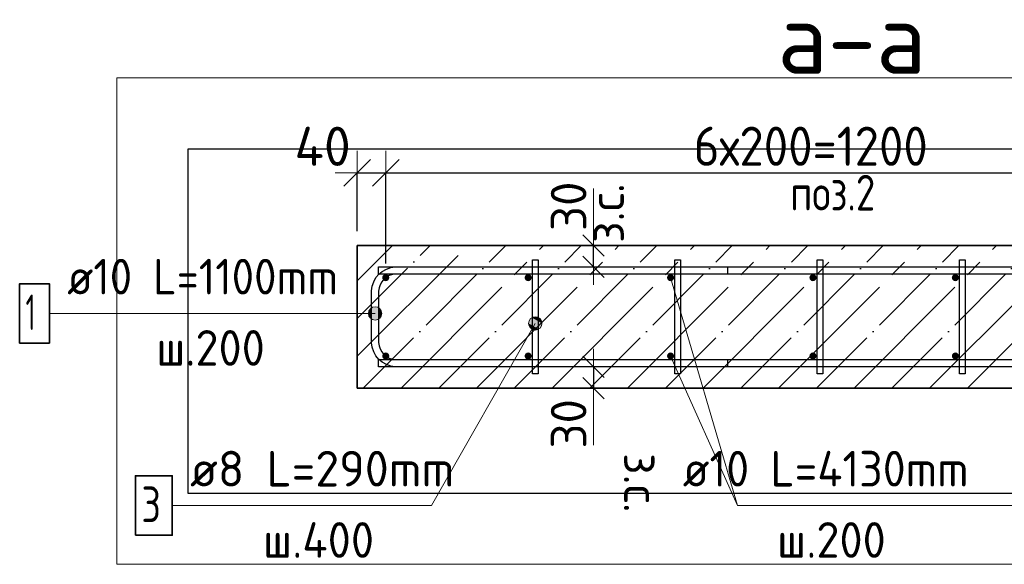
# Model space of a CAD drawing. Header units: millimetres. Extents: x -3026 to 47325, y -2839 to 55854.
# Tile 108 of 130: x 35090 to 36473, y 42464 to 43228. Entities that reach past the tile are written whole.
import ezdxf

# ---------------------------------------------------------------- set-up
doc = ezdxf.new("R2010")
doc.units = ezdxf.units.MM
doc.header["$PDMODE"] = 65
doc.linetypes.add('______11', pattern=[125, 100, -12.5, 0, -12.5])
doc.linetypes.add('______5', pattern=[275, 200, -25, 25, -25])
for name, color, linetype, lineweight in [('Standard', 7, 'Continuous', 25), ('Арм.стержн. Арматура края', 96, 'Continuous', 35), ('Арм.стержн. вертикальными 1', 22, 'Continuous', 35), ('Арм.стержн.горизонт. 1', 180, 'Continuous', 35), ('Размерная линия_ общее', 7, 'Continuous', 13), ('Размерная линия_ общее_1', 7, 'Continuous', 13)]:
    doc.layers.add(name, color=color, linetype=linetype, lineweight=lineweight)
doc.layers.add('Арм.стержн.Стяжки', color=7, linetype='Continuous', lineweight=35, true_color=0x501e0f)
doc.styles.add('ISOCPEUR', font='ISOCPEUR')
doc.dimstyles.new('DIMSTYLE_3', dxfattribs={"dimtxt": 55, "dimasz": 62.5, "dimexe": 0, "dimexo": 0, "dimgap": 27.5, "dimtad": 2, "dimdec": 0, "dimrnd": 5, "dimzin": 12, "dimdsep": 46, "dimtxsty": 'ISOCPEUR', "dimblk1": 'ALL_ML_STRICH', "dimblk2": 'ALL_ML_STRICH', "dimsah": 1, "dimcen": 0, "dimclrd": 7, "dimclre": 256, "dimclrt": 7, "dimadec": 0, "dimazin": 0, "dimtfac": 1, "dimtdec": 0, "dimtix": 1, "dimtmove": 2, "dimatfit": 3, "dimfxl": 0, "dimtzin": 0, "dimlwd": 0, "dimlwe": -3, "dimarcsym": 0})
doc.dimstyles.new('DIMSTYLE_7', dxfattribs={"dimtxt": 50, "dimasz": 50, "dimexe": 0, "dimexo": 0.001, "dimgap": 25, "dimtad": 2, "dimdec": 0, "dimrnd": 5, "dimzin": 12, "dimdsep": 46, "dimtxsty": 'ISOCPEUR', "dimblk1": 'ALL_ML_STRICH', "dimblk2": 'ALL_ML_STRICH', "dimsah": 1, "dimcen": 0, "dimse1": 1, "dimse2": 1, "dimclrd": 7, "dimclre": 256, "dimclrt": 7, "dimadec": 0, "dimazin": 0, "dimtfac": 1, "dimtdec": 0, "dimtix": 1, "dimtmove": 2, "dimatfit": 3, "dimfxl": 0, "dimtvp": 1.2, "dimtzin": 0, "dimlwd": 0, "dimlwe": -3, "dimarcsym": 0})
doc.dimstyles.new('DIMSTYLE_8', dxfattribs={"dimtxt": 55, "dimasz": 62.5, "dimexe": 0, "dimexo": 0, "dimgap": 27.5, "dimtad": 2, "dimdec": 0, "dimrnd": 5, "dimzin": 12, "dimdsep": 46, "dimtxsty": 'ISOCPEUR', "dimblk1": 'ALL_ML_STRICH', "dimblk2": 'ALL_ML_STRICH', "dimsah": 1, "dimcen": 0, "dimclrd": 7, "dimclre": 256, "dimclrt": 7, "dimadec": 0, "dimazin": 0, "dimtfac": 1, "dimtdec": 0, "dimtix": 1, "dimtmove": 2, "dimatfit": 3, "dimfxl": 0, "dimtvp": 1.2, "dimtzin": 0, "dimlwd": 0, "dimlwe": -3, "dimarcsym": 0})

# ---------------------------------------------------------------- blocks, each defined once
blk = doc.blocks.new('ALL_ML_STRICH')
at = {"color": 0, "linetype": 'ByBlock', "lineweight": -2}
for p, q in [((0, -0.5), (0, 0.5)), ((-0.3, -0.3), (0.3, 0.3)), ((-1, 0), (0.5, 0))]:
    blk.add_line(p, q, dxfattribs=at)
blk = doc.blocks.new('*D40')
at = {"layer": 'DEFPOINTS', "color": 7, "linetype": 'Continuous', "lineweight": 13, "transparency": 33554687}
for p in [(35904.6, 42911.3), (35895.9, 42881.3), (35904.6, 42881.3)]:
    blk.add_point(p, dxfattribs=at)
at = {"layer": 'Размерная линия_ общее_1', "color": 7, "linetype": 'Continuous', "lineweight": -2, "transparency": 33554687}
blk.add_line((35895.9, 42881.3), (35895.9, 42911.3), dxfattribs=at)
at = {"layer": 'Размерная линия_ общее_1', "color": 7, "linetype": 'Continuous', "lineweight": 13, "transparency": 33554687, "xscale": 50, "yscale": 50, "zscale": 50}
for p, rotation in [((35895.9, 42911.3), 90), ((35895.9, 42881.3), 270)]:
    blk.add_blockref('ALL_ML_STRICH', p, dxfattribs=dict(at, rotation=rotation))
at = {"layer": 'Размерная линия_ общее_1', "color": 7, "linetype": 'Continuous', "lineweight": 13, "transparency": 33554687, "insert": (35888.7, 42915.1), "char_height": 50, "width": 2.5, "attachment_point": 1, "rotation": 90, "line_spacing_factor": 0.60241, "style": 'ISOCPEUR'}
blk.add_mtext('з.с.', dxfattribs=at)
at = {"layer": 'Размерная линия_ общее_1', "color": 7, "linetype": 'Continuous', "lineweight": 13, "transparency": 33554687, "insert": (35860.9, 42966.4), "char_height": 50, "width": 100, "attachment_point": 5, "rotation": 90, "style": 'ISOCPEUR'}
blk.add_mtext('\\A1;{30}', dxfattribs=at)
blk = doc.blocks.new('*D41')
at = {"layer": 'DEFPOINTS', "color": 7, "linetype": 'Continuous', "lineweight": 13, "transparency": 33554687}
for p in [(35895.9, 42741.3), (35904.6, 42741.3), (35904.6, 42711.3)]:
    blk.add_point(p, dxfattribs=at)
at = {"layer": 'Размерная линия_ общее_1', "color": 7, "linetype": 'Continuous', "lineweight": -2, "transparency": 33554687}
blk.add_line((35895.9, 42741.3), (35895.9, 42711.3), dxfattribs=at)
at = {"layer": 'Размерная линия_ общее_1', "color": 7, "linetype": 'Continuous', "lineweight": 13, "transparency": 33554687, "xscale": 50, "yscale": 50, "zscale": 50}
for p, rotation in [((35895.9, 42741.3), 90), ((35895.9, 42711.3), 270)]:
    blk.add_blockref('ALL_ML_STRICH', p, dxfattribs=dict(at, rotation=rotation))
at = {"layer": 'Размерная линия_ общее_1', "color": 7, "linetype": 'Continuous', "lineweight": 13, "transparency": 33554687, "insert": (35860.9, 42661.2), "char_height": 50, "width": 100, "attachment_point": 5, "rotation": 90, "style": 'ISOCPEUR'}
blk.add_mtext('\\A1;{30}', dxfattribs=at)
at = {"layer": 'Размерная линия_ общее_1', "color": 7, "linetype": 'Continuous', "lineweight": 13, "transparency": 33554687, "insert": (35988.7, 42620), "char_height": 50, "width": 2.5, "attachment_point": 1, "rotation": 270, "line_spacing_factor": 0.60241, "style": 'ISOCPEUR'}
blk.add_mtext('з.с.', dxfattribs=at)
blk = doc.blocks.new('*D42')
at = {"layer": 'DEFPOINTS', "color": 7, "linetype": 'Continuous', "lineweight": 13, "transparency": 33554687}
for p in [(35564.1, 43013.2), (35564.1, 42911.3), (35604.1, 42866.3)]:
    blk.add_point(p, dxfattribs=at)
at = {"layer": 'Размерная линия_ общее', "color": 253, "linetype": 'Continuous', "lineweight": -2, "true_color": 0xa0a0a0, "transparency": 33554687}
for p, q in [((35564.1, 42931.3), (35564.1, 43013.2)), ((35604.1, 42886.3), (35604.1, 43013.2))]:
    blk.add_line(p, q, dxfattribs=at)
at = {"layer": 'Размерная линия_ общее', "color": 7, "linetype": 'Continuous', "lineweight": -2, "transparency": 33554687}
blk.add_line((35564.1, 43013.2), (35604.1, 43013.2), dxfattribs=at)
at = {"layer": 'Размерная линия_ общее', "color": 7, "linetype": 'Continuous', "lineweight": 13, "transparency": 33554687, "xscale": 62.5, "yscale": 62.5, "zscale": 62.5, "rotation": 180}
blk.add_blockref('ALL_ML_STRICH', (35564.1, 43013.2), dxfattribs=at)
at = {"layer": 'Размерная линия_ общее', "color": 7, "linetype": 'Continuous', "lineweight": 13, "transparency": 33554687, "xscale": 62.5, "yscale": 62.5, "zscale": 62.5}
blk.add_blockref('ALL_ML_STRICH', (35604.1, 43013.2), dxfattribs=at)
at = {"layer": 'Размерная линия_ общее', "color": 7, "linetype": 'Continuous', "lineweight": 13, "transparency": 33554687, "insert": (35515.4, 43050.6), "char_height": 55, "width": 110, "attachment_point": 5, "style": 'ISOCPEUR'}
blk.add_mtext('\\A1;{40}', dxfattribs=at)
blk = doc.blocks.new('*D43')
at = {"layer": 'DEFPOINTS', "color": 7, "linetype": 'Continuous', "lineweight": 13, "transparency": 33554687}
for p in [(35604.1, 43013.2), (35604.1, 42866.3), (36804.1, 42866.3)]:
    blk.add_point(p, dxfattribs=at)
at = {"layer": 'Размерная линия_ общее', "color": 253, "linetype": 'Continuous', "lineweight": -2, "true_color": 0xa0a0a0, "transparency": 33554687}
for p, q in [((35604.1, 42886.3), (35604.1, 43013.2)), ((36804.1, 42886.3), (36804.1, 43013.2))]:
    blk.add_line(p, q, dxfattribs=at)
at = {"layer": 'Размерная линия_ общее', "color": 7, "linetype": 'Continuous', "lineweight": -2, "transparency": 33554687}
blk.add_line((35604.1, 43013.2), (36804.1, 43013.2), dxfattribs=at)
at = {"layer": 'Размерная линия_ общее', "color": 7, "linetype": 'Continuous', "lineweight": 13, "transparency": 33554687, "xscale": 62.5, "yscale": 62.5, "zscale": 62.5, "rotation": 180}
blk.add_blockref('ALL_ML_STRICH', (35604.1, 43013.2), dxfattribs=at)
at = {"layer": 'Размерная линия_ общее', "color": 7, "linetype": 'Continuous', "lineweight": 13, "transparency": 33554687, "xscale": 62.5, "yscale": 62.5, "zscale": 62.5}
blk.add_blockref('ALL_ML_STRICH', (36804.1, 43013.2), dxfattribs=at)
at = {"layer": 'Размерная линия_ общее', "color": 7, "linetype": 'Continuous', "lineweight": 13, "transparency": 33554687, "insert": (36036.6, 43078.2), "char_height": 55, "width": 2.75, "attachment_point": 1, "line_spacing_factor": 0.60241, "style": 'ISOCPEUR'}
blk.add_mtext('\\W0.91;6х200=1200', dxfattribs=at)

msp = doc.modelspace()

# ---------------------------------------------------------------- hatches: boundary and pattern name
at = {"layer": 'Арм.стержн. Арматура края', "linetype": 'Continuous', "lineweight": 13, "transparency": 33554687}
for points in [[(35581, 42811.4), (35581, 42820.7), (35579.7, 42816.1)], [(35581, 42820.7), (35584.4, 42808), (35584.4, 42824.1)], [(35581, 42820.7), (35581, 42811.4), (35584.4, 42808)], [(35584.4, 42824.1), (35589.1, 42806.7), (35589.1, 42825.4)], [(35584.4, 42824.1), (35584.4, 42808), (35589.1, 42806.7)], [(35589.1, 42825.4), (35589.1, 42806.7), (35593.8, 42808)], [(35589.1, 42825.4), (35593.8, 42808), (35593.8, 42824.1)], [(35593.8, 42824.1), (35593.8, 42808), (35597.2, 42811.4)], [(35593.8, 42824.1), (35597.2, 42811.4), (35597.2, 42820.7)], [(35597.2, 42820.7), (35597.2, 42811.4), (35598.5, 42816.1)]]:
    msp.add_hatch(color=7, dxfattribs=at).paths.add_polyline_path(points)
at = {"layer": 'Арм.стержн. вертикальными 1', "linetype": 'Continuous', "lineweight": 50, "transparency": 33554687}
for points in [[(35609.1, 42866.3), (35608.7, 42868.2), (35607.6, 42869.8), (35606, 42870.9), (35604.1, 42871.3), (35602.2, 42870.9), (35600.6, 42869.8), (35599.5, 42868.2), (35599.1, 42866.3), (35599.5, 42864.4), (35600.6, 42862.8), (35602.2, 42861.7), (35604.1, 42861.3), (35606, 42861.7), (35607.6, 42862.8), (35608.7, 42864.4)], [(35809.1, 42866.3), (35808.7, 42868.2), (35807.6, 42869.8), (35806, 42870.9), (35804.1, 42871.3), (35802.2, 42870.9), (35800.6, 42869.8), (35799.5, 42868.2), (35799.1, 42866.3), (35799.5, 42864.4), (35800.6, 42862.8), (35802.2, 42861.7), (35804.1, 42861.3), (35806, 42861.7), (35807.6, 42862.8), (35808.7, 42864.4)], [(36009.1, 42866.3), (36008.7, 42868.2), (36007.6, 42869.8), (36006, 42870.9), (36004.1, 42871.3), (36002.2, 42870.9), (36000.6, 42869.8), (35999.5, 42868.2), (35999.1, 42866.3), (35999.5, 42864.4), (36000.6, 42862.8), (36002.2, 42861.7), (36004.1, 42861.3), (36006, 42861.7), (36007.6, 42862.8), (36008.7, 42864.4)], [(36209.1, 42866.3), (36208.7, 42868.2), (36207.6, 42869.8), (36206, 42870.9), (36204.1, 42871.3), (36202.2, 42870.9), (36200.6, 42869.8), (36199.5, 42868.2), (36199.1, 42866.3), (36199.5, 42864.4), (36200.6, 42862.8), (36202.2, 42861.7), (36204.1, 42861.3), (36206, 42861.7), (36207.6, 42862.8), (36208.7, 42864.4)], [(36409.1, 42866.3), (36408.7, 42868.2), (36407.6, 42869.8), (36406, 42870.9), (36404.1, 42871.3), (36402.2, 42870.9), (36400.6, 42869.8), (36399.5, 42868.2), (36399.1, 42866.3), (36399.5, 42864.4), (36400.6, 42862.8), (36402.2, 42861.7), (36404.1, 42861.3), (36406, 42861.7), (36407.6, 42862.8), (36408.7, 42864.4)], [(35609.1, 42756.3), (35608.7, 42758.2), (35607.6, 42759.8), (35606, 42760.9), (35604.1, 42761.3), (35602.2, 42760.9), (35600.6, 42759.8), (35599.5, 42758.2), (35599.1, 42756.3), (35599.5, 42754.4), (35600.6, 42752.8), (35602.2, 42751.7), (35604.1, 42751.3), (35606, 42751.7), (35607.6, 42752.8), (35608.7, 42754.4)], [(35809.1, 42756.3), (35808.7, 42758.2), (35807.6, 42759.8), (35806, 42760.9), (35804.1, 42761.3), (35802.2, 42760.9), (35800.6, 42759.8), (35799.5, 42758.2), (35799.1, 42756.3), (35799.5, 42754.4), (35800.6, 42752.8), (35802.2, 42751.7), (35804.1, 42751.3), (35806, 42751.7), (35807.6, 42752.8), (35808.7, 42754.4)], [(36009.1, 42756.3), (36008.7, 42758.2), (36007.6, 42759.8), (36006, 42760.9), (36004.1, 42761.3), (36002.2, 42760.9), (36000.6, 42759.8), (35999.5, 42758.2), (35999.1, 42756.3), (35999.5, 42754.4), (36000.6, 42752.8), (36002.2, 42751.7), (36004.1, 42751.3), (36006, 42751.7), (36007.6, 42752.8), (36008.7, 42754.4)], [(36209.1, 42756.3), (36208.7, 42758.2), (36207.6, 42759.8), (36206, 42760.9), (36204.1, 42761.3), (36202.2, 42760.9), (36200.6, 42759.8), (36199.5, 42758.2), (36199.1, 42756.3), (36199.5, 42754.4), (36200.6, 42752.8), (36202.2, 42751.7), (36204.1, 42751.3), (36206, 42751.7), (36207.6, 42752.8), (36208.7, 42754.4)], [(36409.1, 42756.3), (36408.7, 42758.2), (36407.6, 42759.8), (36406, 42760.9), (36404.1, 42761.3), (36402.2, 42760.9), (36400.6, 42759.8), (36399.5, 42758.2), (36399.1, 42756.3), (36399.5, 42754.4), (36400.6, 42752.8), (36402.2, 42751.7), (36404.1, 42751.3), (36406, 42751.7), (36407.6, 42752.8), (36408.7, 42754.4)]]:
    msp.add_hatch(color=4, dxfattribs=at).paths.add_polyline_path(points)
at = {"layer": 'Арм.стержн.Стяжки', "linetype": 'Continuous', "lineweight": 13, "transparency": 33554687}
for points in [[(35804.8, 42802.1), (35822.3, 42797.5), (35806, 42806.8)], [(35806, 42797.5), (35818.8, 42794.1), (35804.8, 42802.1)], [(35804.8, 42802.1), (35818.8, 42794.1), (35822.3, 42797.5)], [(35806, 42806.8), (35823.4, 42802.2), (35809.4, 42810.2)], [(35806, 42806.8), (35822.3, 42797.5), (35823.4, 42802.2)], [(35809.4, 42810.2), (35822.2, 42806.8), (35814, 42811.5)], [(35809.4, 42810.2), (35823.4, 42802.2), (35822.2, 42806.8)], [(35814, 42811.5), (35822.2, 42806.8), (35818.8, 42810.3)], [(35814.2, 42792.8), (35806, 42797.5), (35809.5, 42794)], [(35806, 42797.5), (35814.2, 42792.8), (35818.8, 42794.1)]]:
    msp.add_hatch(color=7, dxfattribs=at).paths.add_polyline_path(points)

# ---------------------------------------------------------------- linework, layer by layer
at = {"layer": 'Standard', "color": 52, "linetype": 'Continuous', "lineweight": -3, "transparency": 33554687}
for p, q in [((35326.2, 43046.6), (35326.2, 42564)), ((37180.4, 43046.6), (35326.2, 43046.6)), ((35326.2, 43046.6), (35326.2, 42564)), ((37180.4, 43046.6), (35326.2, 43046.6)), ((35326.2, 42564), (37180.4, 42564)), ((35326.2, 42564), (37180.4, 42564))]:
    msp.add_line(p, q, dxfattribs=at)
at = {"layer": 'Standard', "color": 7, "linetype": 'Continuous', "lineweight": 13, "transparency": 33554687}
for p, q in [((35895.9, 42911.3), (35895.9, 42991.3)), ((36004.1, 42866.3), (36098.2, 42546.5)), ((35895.9, 42711.3), (35895.9, 42631.3))]:
    msp.add_line(p, q, dxfattribs=at)
at = {"layer": 'Standard', "color": 253, "linetype": '______11', "lineweight": -3, "true_color": 0xababab, "transparency": 33554687}
for p, q in [((35564.1, 42809), (35666.4, 42911.3)), ((35572.5, 42711.3), (35772.5, 42911.3)), ((35678.6, 42711.3), (35878.6, 42911.3)), ((35784.6, 42711.3), (35984.6, 42911.3)), ((35890.7, 42711.3), (36090.7, 42911.3)), ((35996.8, 42711.3), (36196.8, 42911.3)), ((36102.8, 42711.3), (36302.8, 42911.3)), ((36208.9, 42711.3), (36408.9, 42911.3)), ((36315, 42711.3), (36515, 42911.3)), ((36421, 42711.3), (36621, 42911.3))]:
    msp.add_line(p, q, dxfattribs=at)
at = {"layer": 'Standard', "color": 253, "linetype": '______5', "lineweight": -3, "true_color": 0xababab, "transparency": 33554687}
for p, q in [((35564.1, 42862), (35613.4, 42911.3)), ((35564.1, 42756), (35719.5, 42911.3)), ((35625.5, 42711.3), (35825.5, 42911.3)), ((35731.6, 42711.3), (35931.6, 42911.3)), ((35837.7, 42711.3), (36037.7, 42911.3)), ((35943.7, 42711.3), (36143.7, 42911.3)), ((36049.8, 42711.3), (36249.8, 42911.3)), ((36155.9, 42711.3), (36355.9, 42911.3)), ((36261.9, 42711.3), (36461.9, 42911.3)), ((36368, 42711.3), (36568, 42911.3))]:
    msp.add_line(p, q, dxfattribs=at)
at = {"layer": 'Standard', "color": 7, "linetype": 'Continuous', "lineweight": 35, "transparency": 33554687}
for p, q in [((35564.1, 42911.3), (35564.1, 42711.3)), ((37014.1, 42911.3), (35564.1, 42911.3)), ((35564.1, 42711.3), (37014.1, 42711.3))]:
    msp.add_line(p, q, dxfattribs=at)
at = {"layer": 'Standard', "color": 7, "linetype": 'Continuous', "lineweight": 13, "transparency": 33554687}
msp.add_lwpolyline([(35226.2, 42464), (37280.4, 42464), (37280.4, 43146.6), (35226.2, 43146.6), (35226.2, 42464)], dxfattribs=at)
at = {"layer": 'Арм.стержн. Арматура края', "color": 7, "linetype": 'Continuous', "lineweight": 13, "transparency": 33554687}
for p, q in [((35131.6, 42816.1), (35527.6, 42816.1)), ((35527.6, 42816.1), (35589.1, 42816.1)), ((35579.7, 42816.1), (35579.7, 42816.1)), ((35589.1, 42825.4), (35589.1, 42825.4)), ((35598.5, 42816.1), (35598.5, 42816.1)), ((35589.1, 42806.7), (35589.1, 42806.7))]:
    msp.add_line(p, q, dxfattribs=at)
at = {"layer": 'Арм.стержн. Арматура края', "color": 4, "linetype": 'Continuous', "lineweight": 25, "transparency": 33554687}
msp.add_lwpolyline([(36084.1, 42741.3), (35617.5, 42741.3), (35611.4, 42742.2), (35605, 42744.2), (35599.2, 42747.5), (35594.3, 42751.5), (35590.3, 42756.4), (35587.1, 42762.2), (35585, 42768.6), (35584.1, 42774.7), (35584.1, 42848), (35585, 42854.1), (35587.1, 42860.4), (35590.3, 42866.3), (35594.3, 42871.1), (35599.2, 42875.1), (35605, 42878.4), (35611.4, 42880.5), (35617.5, 42881.3), (36084.1, 42881.3), (36084.1, 42871.3), (35618.1, 42871.3), (35613.6, 42870.7), (35609.1, 42869.2), (35604.9, 42866.8), (35601.4, 42864), (35598.6, 42860.6), (35596.2, 42856.4), (35594.7, 42851.8), (35594.1, 42847.3), (35594.1, 42775.3), (35594.7, 42770.8), (35596.2, 42766.2), (35598.6, 42762.1), (35601.4, 42758.6), (35604.9, 42755.8), (35609.1, 42753.4), (35613.6, 42751.9), (35618.1, 42751.3), (36084.1, 42751.3), (36084.1, 42741.3)], dxfattribs=at)
msp.add_lwpolyline([(36084.1, 42741.3), (35617.5, 42741.3), (35611.4, 42742.2), (35605, 42744.2), (35599.2, 42747.5), (35594.3, 42751.5), (35590.3, 42756.4), (35587.1, 42762.2), (35585, 42768.6), (35584.1, 42774.7), (35584.1, 42848), (35585, 42854.1), (35587.1, 42860.4), (35590.3, 42866.3), (35594.3, 42871.1), (35599.2, 42875.1), (35605, 42878.4), (35611.4, 42880.5), (35617.5, 42881.3), (36084.1, 42881.3), (36084.1, 42871.3), (35618.1, 42871.3), (35613.6, 42870.7), (35609.1, 42869.2), (35604.9, 42866.8), (35601.4, 42864), (35598.6, 42860.6), (35596.2, 42856.4), (35594.7, 42851.8), (35594.1, 42847.3), (35594.1, 42775.3), (35594.7, 42770.8), (35596.2, 42766.2), (35598.6, 42762.1), (35601.4, 42758.6), (35604.9, 42755.8), (35609.1, 42753.4), (35613.6, 42751.9), (35618.1, 42751.3), (36084.1, 42751.3), (36084.1, 42741.3)], dxfattribs=at)
msp.add_lwpolyline([(36084.1, 42741.3), (35617.5, 42741.3), (35611.4, 42742.2), (35605, 42744.2), (35599.2, 42747.5), (35594.3, 42751.5), (35590.3, 42756.4), (35587.1, 42762.2), (35585, 42768.6), (35584.1, 42774.7), (35584.1, 42848), (35585, 42854.1), (35587.1, 42860.4), (35590.3, 42866.3), (35594.3, 42871.1), (35599.2, 42875.1), (35605, 42878.4), (35611.4, 42880.5), (35617.5, 42881.3), (36084.1, 42881.3), (36084.1, 42871.3), (35618.1, 42871.3), (35613.6, 42870.7), (35609.1, 42869.2), (35604.9, 42866.8), (35601.4, 42864), (35598.6, 42860.6), (35596.2, 42856.4), (35594.7, 42851.8), (35594.1, 42847.3), (35594.1, 42775.3), (35594.7, 42770.8), (35596.2, 42766.2), (35598.6, 42762.1), (35601.4, 42758.6), (35604.9, 42755.8), (35609.1, 42753.4), (35613.6, 42751.9), (35618.1, 42751.3), (36084.1, 42751.3), (36084.1, 42741.3)], dxfattribs=at)
at = {"layer": 'Арм.стержн. Арматура края', "color": 7, "linetype": 'Continuous', "lineweight": 35, "transparency": 33554687}
msp.add_lwpolyline([(35089.9, 42774.4), (35131.6, 42774.4), (35131.6, 42857.7), (35089.9, 42857.7), (35089.9, 42774.4)], dxfattribs=at)
at = {"layer": 'Арм.стержн. Арматура края', "color": 7, "linetype": 'Continuous', "lineweight": 13, "transparency": 33554687}
msp.add_circle((35589.1, 42816.1), 9.37, dxfattribs=at)
at = {"layer": 'Арм.стержн. вертикальными 1', "color": 7, "linetype": 'Continuous', "lineweight": 13, "transparency": 33554687}
for q in [(36004.1, 42756.3), (36506.2, 42546.5)]:
    msp.add_line((36098.2, 42546.5), q, dxfattribs=at)
at = {"layer": 'Арм.стержн.горизонт. 1', "color": 52, "linetype": 'Continuous', "lineweight": 25, "transparency": 33554687}
for p, q in [((35564.1, 42911.3), (35564.1, 42911.3)), ((35564.1, 42711.3), (35564.1, 42711.3))]:
    msp.add_line(p, q, dxfattribs=at)
at = {"layer": 'Арм.стержн.горизонт. 1', "color": 4, "linetype": 'Continuous', "lineweight": 25, "transparency": 33554687}
for points in [[(36984.1, 42871.3), (35594.1, 42871.3), (35594.1, 42881.3), (36984.1, 42881.3), (36984.1, 42871.3)], [(36984.1, 42871.3), (35594.1, 42871.3), (35594.1, 42881.3), (36984.1, 42881.3), (36984.1, 42871.3)], [(36984.1, 42871.3), (35594.1, 42871.3), (35594.1, 42881.3), (36984.1, 42881.3), (36984.1, 42871.3)], [(36984.1, 42741.3), (35594.1, 42741.3), (35594.1, 42751.3), (36984.1, 42751.3), (36984.1, 42741.3)], [(36984.1, 42741.3), (35594.1, 42741.3), (35594.1, 42751.3), (36984.1, 42751.3), (36984.1, 42741.3)], [(36984.1, 42741.3), (35594.1, 42741.3), (35594.1, 42751.3), (36984.1, 42751.3), (36984.1, 42741.3)]]:
    msp.add_lwpolyline(points, dxfattribs=at)
at = {"layer": 'Арм.стержн.Стяжки', "color": 7, "linetype": 'Continuous', "lineweight": 13, "transparency": 33554687}
for p, q in [((35668.2, 42546.5), (35814.1, 42802.1)), ((35806, 42806.8), (35806, 42806.8)), ((35818.8, 42810.3), (35818.8, 42810.3)), ((35809.5, 42794), (35809.5, 42794)), ((35822.3, 42797.5), (35822.3, 42797.5)), ((35304.2, 42546.5), (35668.2, 42546.5))]:
    msp.add_line(p, q, dxfattribs=at)
at = {"layer": 'Арм.стержн.Стяжки', "color": 40, "linetype": 'Continuous', "lineweight": 25, "transparency": 33554687}
for points in [[(35810.1, 42731.3), (35810.1, 42891.3), (35818.1, 42891.3), (35818.1, 42731.3), (35810.1, 42731.3)], [(35810.1, 42731.3), (35810.1, 42891.3), (35818.1, 42891.3), (35818.1, 42731.3), (35810.1, 42731.3)], [(36010.1, 42731.3), (36010.1, 42891.3), (36018.1, 42891.3), (36018.1, 42731.3), (36010.1, 42731.3)], [(36210.1, 42731.3), (36210.1, 42891.3), (36218.1, 42891.3), (36218.1, 42731.3), (36210.1, 42731.3)], [(36210.1, 42731.3), (36210.1, 42891.3), (36218.1, 42891.3), (36218.1, 42731.3), (36210.1, 42731.3)], [(36410.1, 42731.3), (36410.1, 42891.3), (36418.1, 42891.3), (36418.1, 42731.3), (36410.1, 42731.3)]]:
    msp.add_lwpolyline(points, dxfattribs=at)
at = {"layer": 'Арм.стержн.Стяжки', "color": 7, "linetype": 'Continuous', "lineweight": 35, "transparency": 33554687}
msp.add_lwpolyline([(35252.5, 42504.9), (35304.2, 42504.9), (35304.2, 42588.2), (35252.5, 42588.2), (35252.5, 42504.9)], dxfattribs=at)
at = {"layer": 'Арм.стержн.Стяжки', "color": 7, "linetype": 'Continuous', "lineweight": 13, "transparency": 33554687}
msp.add_circle((35814.1, 42802.1), 9.37, dxfattribs=at)

# ---------------------------------------------------------------- texts
at = {"layer": 'Standard', "color": 7, "linetype": 'Continuous', "lineweight": 13, "transparency": 33554687, "insert": (36154.2, 43202.3), "char_height": 100, "width": 276, "attachment_point": 4, "style": 'ISOCPEUR'}
msp.add_mtext('\\A1;{\\fISOCPEUR|i0|b0;\\H100.000000;\\W1.000000;\\C7;а-а}\\P', dxfattribs=at)
at = {"layer": 'Standard', "color": 7, "linetype": 'Continuous', "lineweight": 18, "transparency": 33554687, "insert": (36231.9, 42985.5), "char_height": 50, "width": 140.769, "attachment_point": 5, "style": 'ISOCPEUR'}
msp.add_mtext('\\A1;{\\fISOCPEUR|i0|b0;\\H50.000000;\\W0.800000;\\C7;поз.2}\\P', dxfattribs=at)
at = {"layer": 'Арм.стержн. Арматура края', "color": 7, "linetype": 'Continuous', "lineweight": 25, "transparency": 33554687, "char_height": 50, "attachment_point": 7, "style": 'ISOCPEUR'}
for s, insert, width in [('\\W0.92;ø10 L=1100mm ', (35156.6, 42842.7), 467.782), ('\\W0.56;1', (35098.3, 42792.7), 38.889), ('\\W0.95;ш.200 ', (35281.6, 42742.7), 218.666)]:
    msp.add_mtext(s, dxfattribs=dict(at, insert=insert, width=width))
at = {"layer": 'Арм.стержн. вертикальными 1', "color": 7, "linetype": 'Continuous', "lineweight": 25, "transparency": 33554687, "char_height": 50, "attachment_point": 7, "style": 'ISOCPEUR'}
for s, insert, width in [('\\W0.94;ø10 L=4130mm ', (36021.2, 42573.2), 483.294), ('\\W0.95;ш.200 ', (36153.7, 42473.2), 218.666)]:
    msp.add_mtext(s, dxfattribs=dict(at, insert=insert, width=width))
at = {"layer": 'Арм.стержн.Стяжки', "color": 7, "linetype": 'Continuous', "lineweight": 25, "transparency": 33554687, "char_height": 50, "attachment_point": 7, "style": 'ISOCPEUR'}
for s, insert, width in [('\\W0.98;ø8 L=290mm ', (35329.2, 42573.2), 429.211), ('\\W0.78;3', (35260.9, 42523.2), 54.401), ('\\W0.95;ш.400 ', (35431.7, 42473.2), 223.706)]:
    msp.add_mtext(s, dxfattribs=dict(at, insert=insert, width=width))

# ---------------------------------------------------------------- dimensions: what is measured, and where the dimension line sits
at = {"layer": 'Размерная линия_ общее', "color": 7, "linetype": 'Continuous', "lineweight": 13, "transparency": 33554687}
dim = msp.add_linear_dim(base=(35604.1, 43013.2), p1=(35564.1, 42931.3), p2=(35604.1, 42886.3), dimstyle='DIMSTYLE_8', override={"dimpost": '<>', "dimclrd": 7, "dimclre": 253, "dimclrt": 7, "dimlwd": 0, "dimlwe": 65533}, dxfattribs=at)
dim.commit()
dim.dimension.update_dxf_attribs({"geometry": '*D42', "text_midpoint": (35515.4, 43050.6), "dimtype": 160})
dim = msp.add_linear_dim(base=(36804.1, 43013.2), p1=(35604.1, 42886.3), p2=(36804.1, 42886.3), text='\\W0.91;6х200=1200', dimstyle='DIMSTYLE_3', override={"dimpost": '<>', "dimclrd": 7, "dimclre": 253, "dimclrt": 7, "dimlwd": 0, "dimlwe": 65533}, dxfattribs=at)
dim.commit()
dim.dimension.update_dxf_attribs({"geometry": '*D43', "text_midpoint": (36204.1, 43040.7), "dimtype": 160})
at = {"layer": 'Размерная линия_ общее_1', "color": 7, "linetype": 'Continuous', "lineweight": 13, "transparency": 33554687}
for base, p1, p2, angle, picture, middle in [((35895.9, 42911.3), (35904.6, 42881.3), (35904.6, 42911.3), 90, '*D40', (35860.9, 42966.4)), ((35895.9, 42711.3), (35904.6, 42741.3), (35904.6, 42711.3), 270, '*D41', (35860.9, 42661.2))]:
    dim = msp.add_linear_dim(base=base, p1=p1, p2=p2, angle=angle, text='<>\\Xз.с.', dimstyle='DIMSTYLE_7', override={"dimpost": '<>', "dimclrd": 7, "dimclre": 253, "dimclrt": 7, "dimlwd": 0, "dimlwe": 65533}, dxfattribs=at)
    dim.commit()
    dim.dimension.update_dxf_attribs({"geometry": picture, "text_midpoint": middle, "dimtype": 160})

doc.saveas('drawing.dxf')
